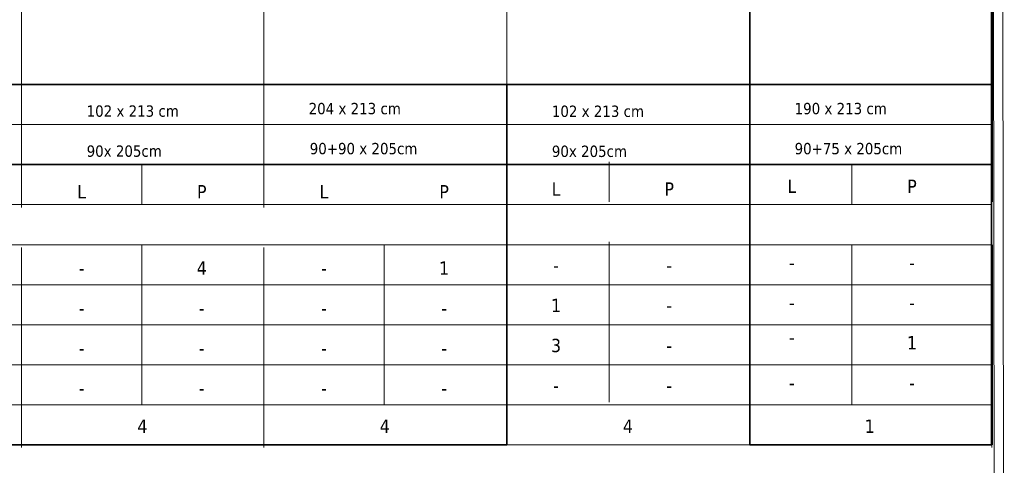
# Model space of a CAD drawing. Header units: millimetres. Extents: x 23192 to 149900, y -396339 to -79279.
# Tile 88 of 136: x 75468 to 76943, y -211737 to -211069. Entities that reach past the tile are written whole.
import ezdxf

# ---------------------------------------------------------------- set-up
doc = ezdxf.new("R2010")
doc.units = ezdxf.units.MM
doc.layers.add('0_LEGENDA', color=7, linetype='Continuous', lineweight=13)
doc.layers.add('KOREkty', color=190, linetype='Continuous', lineweight=35)
doc.styles.add('ARIAL', font='tahoma.ttf')

msp = doc.modelspace()

# ---------------------------------------------------------------- linework, layer by layer
at = {"layer": '0_LEGENDA', "linetype": 'ByBlock', "ltscale": 5}
for p, q in [((76929.147, -212469.693), (76925.746, -210155.453)), ((76943.365, -212469.693), (76939.964, -210155.453)), ((75470.909, -211350.809), (75470.909, -210178.512)), ((75833.994, -211350.809), (75833.994, -210178.512)), ((76198.319, -211346.756), (76198.319, -210174.458)), ((76562.024, -211342.702), (76562.024, -210170.404)), ((76925.729, -211342.702), (76925.729, -210170.404)), ((67487.721, -211166.755), (76924.798, -211166.749)), ((67487.721, -211226.755), (76924.742, -211226.749)), ((67487.721, -211286.755), (76924.686, -211286.749)), ((67487.721, -211286.755), (76924.686, -211286.753)), ((75651.02, -211286.749), (75651.02, -211346.75)), ((76351.348, -211282.695), (76351.348, -211342.696)), ((76715.053, -211286.749), (76715.053, -211346.749)), ((67487.721, -211346.755), (76924.63, -211346.749)), ((67487.721, -211406.755), (76924.573, -211406.749)), ((75651.02, -211406.75), (75651.02, -211646.75)), ((76014.105, -211406.75), (76014.105, -211646.75)), ((76198.319, -211706.756), (76198.319, -211406.756)), ((76351.348, -211402.696), (76351.348, -211642.696)), ((76562.024, -211702.702), (76562.024, -211402.702)), ((76715.053, -211406.749), (76715.053, -211646.749)), ((76925.659, -211706.751), (76925.659, -211406.751)), ((76925.659, -211706.756), (76925.659, -211406.756)), ((75470.909, -211710.805), (75470.909, -211410.805)), ((75470.909, -211710.809), (75470.909, -211410.809)), ((75833.994, -211710.805), (75833.994, -211410.805)), ((75833.994, -211710.809), (75833.994, -211410.809)), ((76924.613, -211710.81), (76924.613, -211410.81)), ((67487.721, -211466.755), (76924.517, -211466.749)), ((67487.721, -211466.755), (76924.517, -211466.753)), ((67487.721, -211526.755), (76924.461, -211526.749)), ((67487.721, -211526.755), (76924.461, -211526.753)), ((67487.721, -211586.755), (76924.405, -211586.749)), ((67487.721, -211646.755), (76924.348, -211646.749)), ((67487.721, -211706.755), (76924.292, -211706.749)), ((67487.721, -211706.755), (76924.292, -211706.749)), ((67487.721, -211706.755), (76924.292, -211706.749))]:
    msp.add_line(p, q, dxfattribs=at)
at = {"layer": 'KOREkty'}
for points in [[(76562.024, -210248.814), (76924.236, -210248.814), (76924.236, -211706.749), (76562.024, -211706.749)], [(67895.989, -211166.755), (76924.686, -211166.754), (76924.686, -211286.749), (67895.989, -211286.75)], [(74750.523, -211706.75), (76198.319, -211706.75), (76198.319, -211166.754), (74750.523, -211166.755)]]:
    msp.add_lwpolyline(points, close=True, dxfattribs=at)

# ---------------------------------------------------------------- texts
at = {"layer": '0_LEGENDA', "linetype": 'ByBlock', "ltscale": 5, "attachment_point": 1, "style": 'ARIAL'}
for s, insert, char_height, width in [('102 x 213 cm', (75568.6, -211197.94), 17, 162.7638), ('204 x 213 cm', (75901.195, -211194.199), 17, 162.7638), ('102 x 213 cm', (76265.519, -211198.253), 17, 162.7638), ('190 x 213 cm', (76629.224, -211194.199), 17, 162.7638), ('90x 205cm', (75568.6, -211257.94), 17, 212.04863), ('90+90 x 205cm', (75902.801, -211254.199), 17, 212.04863), ('90x 205cm', (76265.519, -211258.253), 17, 212.04863), ('90+75 x 205cm', (76629.224, -211254.199), 17, 212.04863), ('\\pxqc;L', (75471.02, -211317.393), 20, 180), ('\\pxqc;P', (75651.02, -211317.393), 20, 180), ('\\pxqc;L', (75834.105, -211317.393), 20, 180), ('\\pxqc;P', (76014.105, -211317.393), 20, 180), ('\\pxqc;L', (75999.941, -211313.339), 20, 543.70483), ('\\pxqc;P', (76351.348, -211313.339), 20, 180), ('\\pxqc;L', (76535.053, -211309.285), 20, 180), ('\\pxqc;P', (76715.053, -211309.285), 20, 180), ('\\pxqc;4', (75651.02, -211431.884), 20, 180), ('\\pxqc;1', (76014.105, -211431.884), 20, 180), ('\\pxqc;-', (76535.053, -211423.777), 20, 180), ('\\pxqc;-', (76715.053, -211423.777), 20, 180), ('\\pxqc;-', (75471.02, -211431.885), 20, 180), ('\\pxqc;-', (75834.105, -211431.885), 20, 180), ('\\pxqc;-', (75999.941, -211427.831), 20, 543.70483), ('\\pxqc;-', (76351.348, -211427.83), 20, 180), ('\\pxqc;1', (75999.941, -211487.831), 20, 543.70483), ('\\pxqc;-', (76535.053, -211483.777), 20, 180), ('\\pxqc;-', (76715.053, -211483.777), 20, 180), ('\\pxqc;-', (75471.02, -211491.888), 20, 180), ('\\pxqc;-', (75651.02, -211491.888), 20, 180), ('\\pxqc;-', (75834.105, -211491.888), 20, 180), ('\\pxqc;-', (76014.105, -211491.888), 20, 180), ('\\pxqc;-', (76351.348, -211487.83), 20, 180), ('\\pxqc;3', (75999.941, -211547.831), 20, 543.70483), ('\\pxqc;-', (76535.053, -211535.67), 20, 180), ('\\pxqc;1', (76715.053, -211543.777), 20, 180), ('\\pxqc;-', (75471.02, -211551.884), 20, 180), ('\\pxqc;-', (75651.02, -211551.884), 20, 180), ('\\pxqc;-', (75834.105, -211551.884), 20, 180), ('\\pxqc;-', (76014.105, -211551.884), 20, 180), ('\\pxqc;-', (76351.348, -211547.83), 20, 180), ('\\pxqc;-', (75471.02, -211611.884), 20, 180), ('\\pxqc;-', (75651.02, -211611.884), 20, 180), ('\\pxqc;-', (75834.105, -211611.884), 20, 180), ('\\pxqc;-', (76014.105, -211611.884), 20, 180), ('\\pxqc;-', (75999.941, -211607.831), 20, 543.70483), ('\\pxqc;-', (76351.348, -211607.83), 20, 180), ('\\pxqc;-', (76535.053, -211603.777), 20, 180), ('\\pxqc;-', (76715.053, -211603.777), 20, 180), ('\\pxqc;4', (75474.887, -211668.841), 20, 354.4574), ('\\pxqc;4', (75837.972, -211668.841), 20, 354.4574), ('\\pxqc;4', (76202.297, -211668.841), 20, 354.4574), ('\\pxqc;1', (76564.509, -211668.841), 20, 354.4574)]:
    msp.add_mtext(s, dxfattribs=dict(at, insert=insert, char_height=char_height, width=width))

doc.saveas('drawing.dxf')
